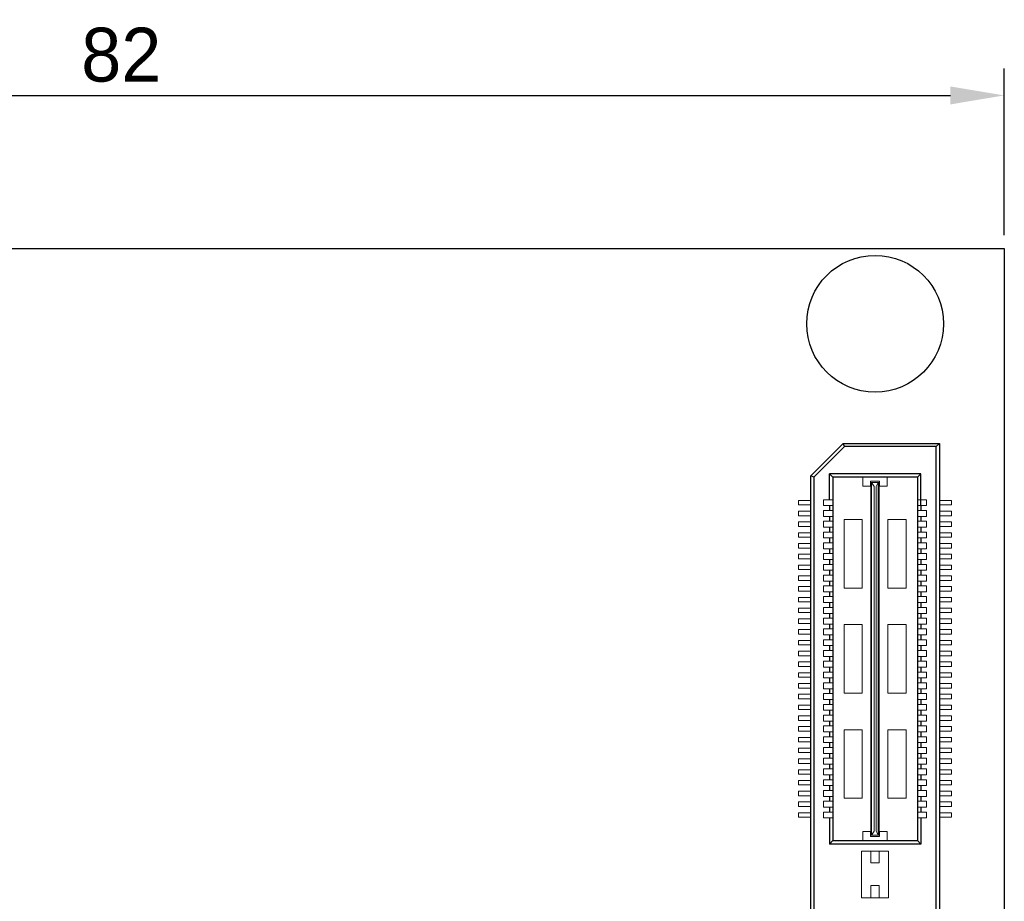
# Model space of a CAD drawing. Header units: millimetres. Extents: x 1418 to 1730, y -31 to 254.
# Tile 12 of 30: x 1464 to 1509, y 212 to 253. Entities that reach past the tile are written whole.
import ezdxf

# ---------------------------------------------------------------- set-up
doc = ezdxf.new("R2010")
doc.units = ezdxf.units.MM
doc.header["$LTSCALE"] = 0.1
for name, color, linetype in [('component', 7, 'Continuous'), ('Dinension', 5, 'Continuous'), ('outline', 6, 'Continuous')]:
    doc.layers.add(name, color=color, linetype=linetype)
doc.dimstyles.new('ISO-25', dxfattribs={"dimtxt": 2.5, "dimasz": 2.5, "dimexe": 1.25, "dimexo": 0.625, "dimtad": 1, "dimdsep": 46, "dimtxsty": 'Standard', "dimcen": 2.5, "dimadec": 0, "dimazin": 0, "dimtfac": 1, "dimtmove": 0, "dimatfit": 3, "dimfxl": 0, "dimarcsym": 0})

# ---------------------------------------------------------------- blocks, each defined once
blk = doc.blocks.new('*D1')
at = {"layer": 'Defpoints', "color": 0}
for p in [(1509.415, 249.825), (1427.415, 242.718), (1509.415, 242.718)]:
    blk.add_point(p, dxfattribs=at)
at = {"layer": 'Dinension', "color": 0, "lineweight": -2}
for p, q in [((1427.415, 243.343), (1427.415, 251.075)), ((1509.415, 243.343), (1509.415, 251.075)), ((1429.915, 249.825), (1506.915, 249.825))]:
    blk.add_line(p, q, dxfattribs=at)
at = {"layer": 'Dinension', "color": 0}
for points in [[(1429.915, 250.241), (1429.915, 249.408), (1427.415, 249.825)], [(1506.915, 250.241), (1506.915, 249.408), (1509.415, 249.825)]]:
    blk.add_solid(points, dxfattribs=at)
at = {"layer": 'Dinension', "color": 0, "insert": (1468.415, 251.7), "char_height": 2.5, "attachment_point": 5}
blk.add_mtext('82', dxfattribs=at)

msp = doc.modelspace()

# ---------------------------------------------------------------- linework, layer by layer
at = {"layer": 'component'}
for p, q in [((1500.43, 232.17), (1501.93, 233.67)), ((1501.992, 233.522), (1501.93, 233.67)), ((1501.93, 233.67), (1506.4, 233.67)), ((1506.252, 233.522), (1506.4, 233.67)), ((1506.4, 233.67), (1506.4, 173.661)), ((1501.992, 233.522), (1500.578, 232.108)), ((1506.252, 233.522), (1501.992, 233.522)), ((1506.252, 173.809), (1506.252, 233.522)), ((1501.299, 231.055), (1501.299, 232.254)), ((1501.447, 232.108), (1501.299, 232.254)), ((1505.532, 232.254), (1501.299, 232.254)), ((1505.386, 232.108), (1505.532, 232.254)), ((1505.532, 230.781), (1505.532, 232.254)), ((1500.43, 175.161), (1500.43, 232.17)), ((1500.578, 232.108), (1500.43, 232.17)), ((1500.578, 232.108), (1500.578, 175.222)), ((1501.447, 232.108), (1501.447, 215.228)), ((1505.384, 232.108), (1501.447, 232.108)), ((1505.384, 232.108), (1505.384, 215.228)), ((1501.299, 230.781), (1501.299, 230.555)), ((1505.532, 230.781), (1505.532, 230.555)), ((1501.299, 230.281), (1501.299, 230.055)), ((1505.532, 230.281), (1505.532, 230.055)), ((1501.299, 229.781), (1501.299, 229.555)), ((1505.532, 229.781), (1505.532, 229.555)), ((1501.299, 229.281), (1501.299, 229.055)), ((1505.532, 229.281), (1505.532, 229.055)), ((1501.299, 228.781), (1501.299, 228.555)), ((1505.532, 228.781), (1505.532, 228.555)), ((1501.299, 228.281), (1501.299, 228.055)), ((1505.532, 228.281), (1505.532, 228.055)), ((1501.299, 227.781), (1501.299, 227.555)), ((1505.532, 227.781), (1505.532, 227.555)), ((1501.299, 227.281), (1501.299, 227.055)), ((1505.532, 227.281), (1505.532, 227.055)), ((1501.299, 226.781), (1501.299, 226.555)), ((1505.532, 226.781), (1505.532, 226.555)), ((1501.299, 226.281), (1501.299, 226.055)), ((1505.532, 226.281), (1505.532, 226.055)), ((1501.299, 225.781), (1501.299, 225.555)), ((1505.532, 225.781), (1505.532, 225.555)), ((1501.299, 225.281), (1501.299, 225.055)), ((1505.532, 225.281), (1505.532, 225.055)), ((1501.299, 224.781), (1501.299, 224.555)), ((1505.532, 224.781), (1505.532, 224.555)), ((1501.299, 224.281), (1501.299, 224.055)), ((1505.532, 224.281), (1505.532, 224.055)), ((1501.299, 223.781), (1501.299, 223.555)), ((1505.532, 223.781), (1505.532, 223.555)), ((1501.299, 223.281), (1501.299, 223.055)), ((1505.532, 223.281), (1505.532, 223.055)), ((1501.299, 222.781), (1501.299, 222.555)), ((1505.532, 222.781), (1505.532, 222.555)), ((1501.299, 222.281), (1501.299, 222.055)), ((1505.532, 222.281), (1505.532, 222.055)), ((1501.299, 221.781), (1501.299, 221.555)), ((1505.532, 221.781), (1505.532, 221.555)), ((1501.299, 221.281), (1501.299, 221.055)), ((1505.532, 221.281), (1505.532, 221.055)), ((1501.299, 220.781), (1501.299, 220.555)), ((1505.532, 220.781), (1505.532, 220.555)), ((1501.299, 220.281), (1501.299, 220.055)), ((1505.532, 220.281), (1505.532, 220.055)), ((1501.299, 219.781), (1501.299, 219.555)), ((1505.532, 219.781), (1505.532, 219.555)), ((1501.299, 219.281), (1501.299, 219.055)), ((1505.532, 219.281), (1505.532, 219.055)), ((1501.299, 218.781), (1501.299, 218.555)), ((1505.532, 218.781), (1505.532, 218.555)), ((1501.299, 218.281), (1501.299, 218.055)), ((1505.532, 218.281), (1505.532, 218.055)), ((1501.299, 217.781), (1501.299, 217.555)), ((1505.532, 217.781), (1505.532, 217.555)), ((1501.299, 217.281), (1501.299, 217.055)), ((1505.532, 217.281), (1505.532, 217.055)), ((1501.299, 216.781), (1501.299, 216.555)), ((1505.532, 216.781), (1505.532, 216.555)), ((1501.299, 216.281), (1501.299, 215.063)), ((1505.532, 216.281), (1505.532, 215.063)), ((1501.447, 215.228), (1501.299, 215.063)), ((1505.532, 215.063), (1501.299, 215.063)), ((1501.447, 215.228), (1505.384, 215.228)), ((1505.384, 215.228), (1505.532, 215.063))]:
    msp.add_line(p, q, dxfattribs=at)
at = {"layer": 'component', "lineweight": 5}
for p, q in [((1502.85, 232.108), (1502.85, 231.688)), ((1503.205, 231.688), (1503.205, 231.914)), ((1503.625, 231.914), (1503.205, 231.914)), ((1503.221, 215.487), (1503.221, 231.85)), ((1503.221, 231.85), (1503.609, 231.85)), ((1503.254, 215.487), (1503.254, 231.85)), ((1503.367, 231.671), (1503.254, 231.85)), ((1503.464, 231.671), (1503.561, 231.85)), ((1503.561, 215.487), (1503.561, 231.85)), ((1503.609, 215.487), (1503.609, 231.85)), ((1503.625, 231.688), (1503.625, 231.914)), ((1503.981, 232.108), (1503.981, 231.688)), ((1503.205, 231.688), (1502.85, 231.688)), ((1503.367, 215.665), (1503.367, 231.671)), ((1503.464, 215.665), (1503.464, 231.671)), ((1503.981, 231.688), (1503.625, 231.688)), ((1499.861, 230.813), (1499.861, 231.023)), ((1499.861, 231.023), (1500.43, 231.023)), ((1501.024, 231.055), (1501.024, 230.781)), ((1501.024, 231.055), (1501.444, 231.055)), ((1505.806, 231.055), (1505.386, 231.055)), ((1505.806, 231.055), (1505.806, 230.781)), ((1506.97, 231.023), (1506.4, 231.023)), ((1506.97, 230.813), (1506.97, 231.023)), ((1499.861, 230.813), (1500.43, 230.813)), ((1499.861, 230.523), (1500.43, 230.523)), ((1499.861, 230.313), (1499.861, 230.523)), ((1501.024, 230.781), (1501.444, 230.781)), ((1501.024, 230.555), (1501.444, 230.555)), ((1501.024, 230.555), (1501.024, 230.281)), ((1505.806, 230.781), (1505.386, 230.781)), ((1505.806, 230.555), (1505.386, 230.555)), ((1505.806, 230.555), (1505.806, 230.281)), ((1506.97, 230.813), (1506.4, 230.813)), ((1506.97, 230.523), (1506.4, 230.523)), ((1506.97, 230.313), (1506.97, 230.523)), ((1499.861, 230.313), (1500.43, 230.313)), ((1499.861, 230.023), (1500.43, 230.023)), ((1499.861, 229.813), (1499.861, 230.023)), ((1501.024, 230.281), (1501.444, 230.281)), ((1501.024, 230.055), (1501.444, 230.055)), ((1501.024, 230.055), (1501.024, 229.781)), ((1501.977, 230.139), (1501.977, 226.956)), ((1502.817, 230.139), (1501.977, 230.139)), ((1502.817, 230.139), (1502.817, 226.956)), ((1504.013, 230.139), (1504.013, 226.956)), ((1504.853, 230.139), (1504.013, 230.139)), ((1504.853, 230.139), (1504.853, 226.956)), ((1505.806, 230.281), (1505.386, 230.281)), ((1505.806, 230.055), (1505.386, 230.055)), ((1505.806, 230.055), (1505.806, 229.781)), ((1506.97, 230.313), (1506.4, 230.313)), ((1506.97, 230.023), (1506.4, 230.023)), ((1506.97, 229.813), (1506.97, 230.023)), ((1499.861, 229.813), (1500.43, 229.813)), ((1499.861, 229.523), (1500.43, 229.523)), ((1499.861, 229.313), (1499.861, 229.523)), ((1501.024, 229.781), (1501.444, 229.781)), ((1501.024, 229.555), (1501.444, 229.555)), ((1501.024, 229.555), (1501.024, 229.281)), ((1505.806, 229.781), (1505.386, 229.781)), ((1505.806, 229.555), (1505.386, 229.555)), ((1505.806, 229.555), (1505.806, 229.281)), ((1506.97, 229.813), (1506.4, 229.813)), ((1506.97, 229.523), (1506.4, 229.523)), ((1506.97, 229.313), (1506.97, 229.523)), ((1499.861, 229.313), (1500.43, 229.313)), ((1501.024, 229.281), (1501.444, 229.281)), ((1501.024, 229.055), (1501.444, 229.055)), ((1501.024, 229.055), (1501.024, 228.781)), ((1505.806, 229.281), (1505.386, 229.281)), ((1505.806, 229.055), (1505.386, 229.055)), ((1505.806, 229.055), (1505.806, 228.781)), ((1506.97, 229.313), (1506.4, 229.313)), ((1499.861, 229.023), (1500.43, 229.023)), ((1499.861, 228.813), (1499.861, 229.023)), ((1499.861, 228.813), (1500.43, 228.813)), ((1501.024, 228.781), (1501.444, 228.781)), ((1505.806, 228.781), (1505.386, 228.781)), ((1506.97, 229.023), (1506.4, 229.023)), ((1506.97, 228.813), (1506.4, 228.813)), ((1506.97, 228.813), (1506.97, 229.023)), ((1499.861, 228.313), (1499.861, 228.523)), ((1499.861, 228.523), (1500.43, 228.523)), ((1499.861, 228.313), (1500.43, 228.313)), ((1501.024, 228.555), (1501.024, 228.281)), ((1501.024, 228.555), (1501.444, 228.555)), ((1501.024, 228.281), (1501.444, 228.281)), ((1505.806, 228.555), (1505.386, 228.555)), ((1505.806, 228.281), (1505.386, 228.281)), ((1505.806, 228.555), (1505.806, 228.281)), ((1506.97, 228.523), (1506.4, 228.523)), ((1506.97, 228.313), (1506.4, 228.313)), ((1506.97, 228.313), (1506.97, 228.523)), ((1499.861, 227.813), (1499.861, 228.023)), ((1499.861, 228.023), (1500.43, 228.023)), ((1499.861, 227.813), (1500.43, 227.813)), ((1501.024, 228.055), (1501.024, 227.781)), ((1501.024, 228.055), (1501.444, 228.055)), ((1501.024, 227.781), (1501.444, 227.781)), ((1505.806, 228.055), (1505.386, 228.055)), ((1505.806, 227.781), (1505.386, 227.781)), ((1505.806, 228.055), (1505.806, 227.781)), ((1506.97, 228.023), (1506.4, 228.023)), ((1506.97, 227.813), (1506.4, 227.813)), ((1506.97, 227.813), (1506.97, 228.023)), ((1499.861, 227.523), (1500.43, 227.523)), ((1499.861, 227.313), (1499.861, 227.523)), ((1499.861, 227.313), (1500.43, 227.313)), ((1501.024, 227.555), (1501.444, 227.555)), ((1501.024, 227.555), (1501.024, 227.281)), ((1501.024, 227.281), (1501.444, 227.281)), ((1505.806, 227.555), (1505.386, 227.555)), ((1505.806, 227.281), (1505.386, 227.281)), ((1505.806, 227.555), (1505.806, 227.281)), ((1506.97, 227.523), (1506.4, 227.523)), ((1506.97, 227.313), (1506.4, 227.313)), ((1506.97, 227.313), (1506.97, 227.523)), ((1499.861, 227.023), (1500.426, 227.023)), ((1499.861, 226.813), (1499.861, 227.023)), ((1499.861, 226.813), (1500.43, 226.813)), ((1501.024, 227.055), (1501.444, 227.055)), ((1501.024, 227.055), (1501.024, 226.781)), ((1501.024, 226.781), (1501.444, 226.781)), ((1502.817, 226.956), (1501.977, 226.956)), ((1504.853, 226.956), (1504.013, 226.956)), ((1505.806, 227.055), (1505.386, 227.055)), ((1505.806, 226.781), (1505.386, 226.781)), ((1505.806, 227.055), (1505.806, 226.781)), ((1506.97, 226.813), (1506.4, 226.813)), ((1506.97, 227.023), (1506.404, 227.023)), ((1506.97, 226.813), (1506.97, 227.023)), ((1499.861, 226.313), (1499.861, 226.523)), ((1499.861, 226.523), (1500.43, 226.523)), ((1499.861, 226.313), (1500.43, 226.313)), ((1501.024, 226.555), (1501.024, 226.281)), ((1501.024, 226.555), (1501.444, 226.555)), ((1505.806, 226.555), (1505.386, 226.555)), ((1505.806, 226.555), (1505.806, 226.281)), ((1506.97, 226.523), (1506.4, 226.523)), ((1506.97, 226.313), (1506.4, 226.313)), ((1506.97, 226.313), (1506.97, 226.523)), ((1499.861, 225.813), (1499.861, 226.023)), ((1499.861, 226.023), (1500.43, 226.023)), ((1501.024, 226.281), (1501.444, 226.281)), ((1501.024, 226.055), (1501.024, 225.781)), ((1501.024, 226.055), (1501.444, 226.055)), ((1505.806, 226.281), (1505.386, 226.281)), ((1505.806, 226.055), (1505.386, 226.055)), ((1505.806, 226.055), (1505.806, 225.781)), ((1506.97, 226.023), (1506.4, 226.023)), ((1506.97, 225.813), (1506.97, 226.023)), ((1499.861, 225.813), (1500.43, 225.813)), ((1499.861, 225.523), (1500.43, 225.523)), ((1499.861, 225.313), (1499.861, 225.523)), ((1501.024, 225.781), (1501.444, 225.781)), ((1501.024, 225.555), (1501.444, 225.555)), ((1501.024, 225.555), (1501.024, 225.281)), ((1505.806, 225.781), (1505.386, 225.781)), ((1505.806, 225.555), (1505.386, 225.555)), ((1505.806, 225.555), (1505.806, 225.281)), ((1506.97, 225.813), (1506.4, 225.813)), ((1506.97, 225.523), (1506.4, 225.523)), ((1506.97, 225.313), (1506.97, 225.523)), ((1499.861, 225.313), (1500.43, 225.313)), ((1499.861, 224.813), (1499.861, 225.023)), ((1499.861, 225.023), (1500.43, 225.023)), ((1501.024, 225.281), (1501.444, 225.281)), ((1501.024, 225.055), (1501.024, 224.781)), ((1501.024, 225.055), (1501.444, 225.055)), ((1501.977, 225.26), (1501.977, 222.077)), ((1502.817, 225.26), (1501.977, 225.26)), ((1502.817, 225.26), (1502.817, 222.077)), ((1504.013, 225.26), (1504.013, 222.077)), ((1504.853, 225.26), (1504.013, 225.26)), ((1504.853, 225.26), (1504.853, 222.077)), ((1505.806, 225.281), (1505.386, 225.281)), ((1505.806, 225.055), (1505.386, 225.055)), ((1505.806, 225.055), (1505.806, 224.781)), ((1506.97, 225.313), (1506.4, 225.313)), ((1506.97, 225.023), (1506.4, 225.023)), ((1506.97, 224.813), (1506.97, 225.023)), ((1499.861, 224.813), (1500.43, 224.813)), ((1499.861, 224.313), (1499.861, 224.523)), ((1499.861, 224.523), (1500.43, 224.523)), ((1501.024, 224.781), (1501.444, 224.781)), ((1501.024, 224.555), (1501.444, 224.555)), ((1501.024, 224.555), (1501.024, 224.281)), ((1505.806, 224.781), (1505.386, 224.781)), ((1505.806, 224.555), (1505.386, 224.555)), ((1505.806, 224.555), (1505.806, 224.281)), ((1506.97, 224.813), (1506.4, 224.813)), ((1506.97, 224.523), (1506.4, 224.523)), ((1506.97, 224.313), (1506.97, 224.523)), ((1499.861, 224.313), (1500.43, 224.313)), ((1499.861, 223.813), (1499.861, 224.023)), ((1499.861, 224.023), (1500.43, 224.023)), ((1501.024, 224.281), (1501.444, 224.281)), ((1501.024, 224.055), (1501.024, 223.781)), ((1501.024, 224.055), (1501.444, 224.055)), ((1505.806, 224.281), (1505.386, 224.281)), ((1505.806, 224.055), (1505.386, 224.055)), ((1505.806, 224.055), (1505.806, 223.781)), ((1506.97, 224.313), (1506.4, 224.313)), ((1506.97, 224.023), (1506.4, 224.023)), ((1506.97, 223.813), (1506.97, 224.023)), ((1499.861, 223.813), (1500.43, 223.813)), ((1501.024, 223.781), (1501.444, 223.781)), ((1501.024, 223.555), (1501.024, 223.281)), ((1501.024, 223.555), (1501.444, 223.555)), ((1505.806, 223.781), (1505.386, 223.781)), ((1505.806, 223.555), (1505.386, 223.555)), ((1505.806, 223.555), (1505.806, 223.281)), ((1506.97, 223.813), (1506.4, 223.813)), ((1499.861, 223.313), (1499.861, 223.523)), ((1499.861, 223.523), (1500.43, 223.523)), ((1499.861, 223.313), (1500.43, 223.313)), ((1501.024, 223.281), (1501.444, 223.281)), ((1505.806, 223.281), (1505.386, 223.281)), ((1506.97, 223.523), (1506.4, 223.523)), ((1506.97, 223.313), (1506.4, 223.313)), ((1506.97, 223.313), (1506.97, 223.523)), ((1499.861, 222.813), (1499.861, 223.023)), ((1499.861, 223.023), (1500.43, 223.023)), ((1499.861, 222.813), (1500.43, 222.813)), ((1501.024, 223.055), (1501.024, 222.781)), ((1501.024, 223.055), (1501.444, 223.055)), ((1501.024, 222.781), (1501.444, 222.781)), ((1505.806, 223.055), (1505.386, 223.055)), ((1505.806, 222.781), (1505.386, 222.781)), ((1505.806, 223.055), (1505.806, 222.781)), ((1506.97, 223.023), (1506.4, 223.023)), ((1506.97, 222.813), (1506.4, 222.813)), ((1506.97, 222.813), (1506.97, 223.023)), ((1499.861, 222.313), (1499.861, 222.523)), ((1499.861, 222.523), (1500.43, 222.523)), ((1499.861, 222.313), (1500.43, 222.313)), ((1501.024, 222.555), (1501.444, 222.555)), ((1501.024, 222.555), (1501.024, 222.281)), ((1501.024, 222.281), (1501.444, 222.281)), ((1505.806, 222.555), (1505.386, 222.555)), ((1505.806, 222.281), (1505.386, 222.281)), ((1505.806, 222.555), (1505.806, 222.281)), ((1506.97, 222.523), (1506.4, 222.523)), ((1506.97, 222.313), (1506.4, 222.313)), ((1506.97, 222.313), (1506.97, 222.523)), ((1499.861, 221.813), (1499.861, 222.023)), ((1499.861, 222.023), (1500.43, 222.023)), ((1499.861, 221.813), (1500.43, 221.813)), ((1501.024, 222.055), (1501.024, 221.781)), ((1501.024, 222.055), (1501.444, 222.055)), ((1501.024, 221.781), (1501.444, 221.781)), ((1502.817, 222.077), (1501.977, 222.077)), ((1504.853, 222.077), (1504.013, 222.077)), ((1505.806, 222.055), (1505.386, 222.055)), ((1505.806, 221.781), (1505.386, 221.781)), ((1505.806, 222.055), (1505.806, 221.781)), ((1506.97, 222.023), (1506.4, 222.023)), ((1506.97, 221.813), (1506.4, 221.813)), ((1506.97, 221.813), (1506.97, 222.023)), ((1499.861, 221.313), (1499.861, 221.523)), ((1499.861, 221.523), (1500.43, 221.523)), ((1499.861, 221.313), (1500.43, 221.313)), ((1501.024, 221.555), (1501.024, 221.281)), ((1501.024, 221.555), (1501.444, 221.555)), ((1501.024, 221.281), (1501.444, 221.281)), ((1505.806, 221.555), (1505.386, 221.555)), ((1505.806, 221.281), (1505.386, 221.281)), ((1505.806, 221.555), (1505.806, 221.281)), ((1506.97, 221.523), (1506.4, 221.523)), ((1506.97, 221.313), (1506.4, 221.313)), ((1506.97, 221.313), (1506.97, 221.523)), ((1499.861, 220.813), (1499.861, 221.023)), ((1499.861, 221.023), (1500.426, 221.023)), ((1499.861, 220.813), (1500.43, 220.813)), ((1501.024, 221.055), (1501.024, 220.781)), ((1501.024, 221.055), (1501.444, 221.055)), ((1505.806, 221.055), (1505.386, 221.055)), ((1505.806, 221.055), (1505.806, 220.781)), ((1506.97, 220.813), (1506.4, 220.813)), ((1506.97, 221.023), (1506.404, 221.023)), ((1506.97, 220.813), (1506.97, 221.023)), ((1499.861, 220.523), (1500.43, 220.523)), ((1499.861, 220.313), (1499.861, 220.523)), ((1501.024, 220.781), (1501.444, 220.781)), ((1501.024, 220.555), (1501.444, 220.555)), ((1501.024, 220.555), (1501.024, 220.281)), ((1502.817, 220.38), (1501.977, 220.38)), ((1501.977, 220.38), (1501.977, 217.197)), ((1502.817, 220.38), (1502.817, 217.197)), ((1504.853, 220.38), (1504.013, 220.38)), ((1504.013, 220.38), (1504.013, 217.197)), ((1504.853, 220.38), (1504.853, 217.197)), ((1505.806, 220.781), (1505.386, 220.781)), ((1505.806, 220.555), (1505.386, 220.555)), ((1505.806, 220.555), (1505.806, 220.281)), ((1506.97, 220.523), (1506.4, 220.523)), ((1506.97, 220.313), (1506.97, 220.523)), ((1499.861, 220.313), (1500.43, 220.313)), ((1499.861, 219.813), (1499.861, 220.023)), ((1499.861, 220.023), (1500.43, 220.023)), ((1501.024, 220.281), (1501.444, 220.281)), ((1501.024, 220.055), (1501.444, 220.055)), ((1501.024, 220.055), (1501.024, 219.781)), ((1505.806, 220.281), (1505.386, 220.281)), ((1505.806, 220.055), (1505.386, 220.055)), ((1505.806, 220.055), (1505.806, 219.781)), ((1506.97, 220.313), (1506.4, 220.313)), ((1506.97, 220.023), (1506.4, 220.023)), ((1506.97, 219.813), (1506.97, 220.023)), ((1499.861, 219.813), (1500.43, 219.813)), ((1499.861, 219.313), (1499.861, 219.523)), ((1499.861, 219.523), (1500.43, 219.523)), ((1501.024, 219.781), (1501.444, 219.781)), ((1501.024, 219.555), (1501.024, 219.281)), ((1501.024, 219.555), (1501.444, 219.555)), ((1505.806, 219.781), (1505.386, 219.781)), ((1505.806, 219.555), (1505.386, 219.555)), ((1505.806, 219.555), (1505.806, 219.281)), ((1506.97, 219.813), (1506.4, 219.813)), ((1506.97, 219.523), (1506.4, 219.523)), ((1506.97, 219.313), (1506.97, 219.523)), ((1499.861, 219.313), (1500.43, 219.313)), ((1499.861, 218.813), (1499.861, 219.023)), ((1499.861, 219.023), (1500.43, 219.023)), ((1501.024, 219.281), (1501.444, 219.281)), ((1501.024, 219.055), (1501.024, 218.781)), ((1501.024, 219.055), (1501.444, 219.055)), ((1505.806, 219.281), (1505.386, 219.281)), ((1505.806, 219.055), (1505.386, 219.055)), ((1505.806, 219.055), (1505.806, 218.781)), ((1506.97, 219.313), (1506.4, 219.313)), ((1506.97, 219.023), (1506.4, 219.023)), ((1506.97, 218.813), (1506.97, 219.023)), ((1499.861, 218.813), (1500.43, 218.813)), ((1501.024, 218.781), (1501.444, 218.781)), ((1501.024, 218.555), (1501.024, 218.281)), ((1501.024, 218.555), (1501.444, 218.555)), ((1505.806, 218.781), (1505.386, 218.781)), ((1505.806, 218.555), (1505.386, 218.555)), ((1505.806, 218.555), (1505.806, 218.281)), ((1506.97, 218.813), (1506.4, 218.813)), ((1499.861, 218.523), (1500.43, 218.523)), ((1499.861, 218.313), (1499.861, 218.523)), ((1499.861, 218.313), (1500.43, 218.313)), ((1501.024, 218.281), (1501.444, 218.281)), ((1505.806, 218.281), (1505.386, 218.281)), ((1506.97, 218.523), (1506.4, 218.523)), ((1506.97, 218.313), (1506.4, 218.313)), ((1506.97, 218.313), (1506.97, 218.523)), ((1499.861, 218.023), (1500.426, 218.023)), ((1499.861, 217.813), (1499.861, 218.023)), ((1499.861, 217.813), (1500.43, 217.813)), ((1501.024, 218.055), (1501.444, 218.055)), ((1501.024, 218.055), (1501.024, 217.781)), ((1501.024, 217.781), (1501.444, 217.781)), ((1505.806, 218.055), (1505.386, 218.055)), ((1505.806, 217.781), (1505.386, 217.781)), ((1505.806, 218.055), (1505.806, 217.781)), ((1506.97, 217.813), (1506.4, 217.813)), ((1506.97, 218.023), (1506.404, 218.023)), ((1506.97, 217.813), (1506.97, 218.023)), ((1499.861, 217.523), (1500.43, 217.523)), ((1499.861, 217.313), (1499.861, 217.523)), ((1499.861, 217.313), (1500.43, 217.313)), ((1501.024, 217.555), (1501.024, 217.281)), ((1501.024, 217.555), (1501.444, 217.555)), ((1501.024, 217.281), (1501.444, 217.281)), ((1502.817, 217.197), (1501.977, 217.197)), ((1504.853, 217.197), (1504.013, 217.197)), ((1505.806, 217.555), (1505.386, 217.555)), ((1505.806, 217.281), (1505.386, 217.281)), ((1505.806, 217.555), (1505.806, 217.281)), ((1506.97, 217.523), (1506.4, 217.523)), ((1506.97, 217.313), (1506.4, 217.313)), ((1506.97, 217.313), (1506.97, 217.523)), ((1499.861, 217.023), (1500.43, 217.023)), ((1499.861, 216.813), (1499.861, 217.023)), ((1499.861, 216.813), (1500.43, 216.813)), ((1501.024, 217.055), (1501.444, 217.055)), ((1501.024, 217.055), (1501.024, 216.781)), ((1501.024, 216.781), (1501.444, 216.781)), ((1505.806, 217.055), (1505.386, 217.055)), ((1505.806, 216.781), (1505.386, 216.781)), ((1505.806, 217.055), (1505.806, 216.781)), ((1506.97, 217.023), (1506.4, 217.023)), ((1506.97, 216.813), (1506.4, 216.813)), ((1506.97, 216.813), (1506.97, 217.023)), ((1499.861, 216.313), (1499.861, 216.523)), ((1499.861, 216.523), (1500.43, 216.523)), ((1499.861, 216.313), (1500.43, 216.313)), ((1501.024, 216.555), (1501.024, 216.281)), ((1501.024, 216.555), (1501.444, 216.555)), ((1501.024, 216.281), (1501.444, 216.281)), ((1505.806, 216.555), (1505.386, 216.555)), ((1505.806, 216.281), (1505.386, 216.281)), ((1505.806, 216.555), (1505.806, 216.281)), ((1506.97, 216.523), (1506.4, 216.523)), ((1506.97, 216.313), (1506.4, 216.313)), ((1506.97, 216.313), (1506.97, 216.523)), ((1502.85, 215.228), (1502.85, 215.648)), ((1503.205, 215.648), (1502.85, 215.648)), ((1503.205, 215.648), (1503.205, 215.422)), ((1503.625, 215.422), (1503.205, 215.422)), ((1503.221, 215.487), (1503.609, 215.487)), ((1503.367, 215.665), (1503.254, 215.487)), ((1503.464, 215.665), (1503.561, 215.487)), ((1503.981, 215.648), (1503.625, 215.648)), ((1503.625, 215.648), (1503.625, 215.422)), ((1503.981, 215.228), (1503.981, 215.648)), ((1504.045, 214.739), (1502.785, 214.739)), ((1502.785, 214.739), (1502.785, 212.574)), ((1503.221, 214.739), (1503.221, 214.206)), ((1503.609, 214.739), (1503.609, 214.206)), ((1504.045, 214.739), (1504.045, 212.574)), ((1503.609, 214.206), (1503.221, 214.206)), ((1503.221, 213.14), (1503.221, 212.574)), ((1503.609, 213.14), (1503.221, 213.14)), ((1503.609, 213.14), (1503.609, 212.574)), ((1504.045, 212.574), (1502.785, 212.574))]:
    msp.add_line(p, q, dxfattribs=at)
at = {"layer": 'component'}
msp.add_circle((1503.415, 239.225), 3.175, dxfattribs=at)
at = {"layer": 'outline'}
for p, q in [((1427.415, 242.718), (1509.415, 242.718)), ((1509.415, 242.718), (1509.415, 164.613))]:
    msp.add_line(p, q, dxfattribs=at)

# ---------------------------------------------------------------- dimensions: what is measured, and where the dimension line sits
at = {"layer": 'Dinension'}
dim = msp.add_linear_dim(base=(1509.415, 249.825), p1=(1427.415, 242.718), p2=(1509.415, 242.718), dimstyle='ISO-25', dxfattribs=at)
dim.commit()
dim.dimension.update_dxf_attribs({"geometry": '*D1', "text_midpoint": (1468.415, 251.7)})

doc.saveas('drawing.dxf')
